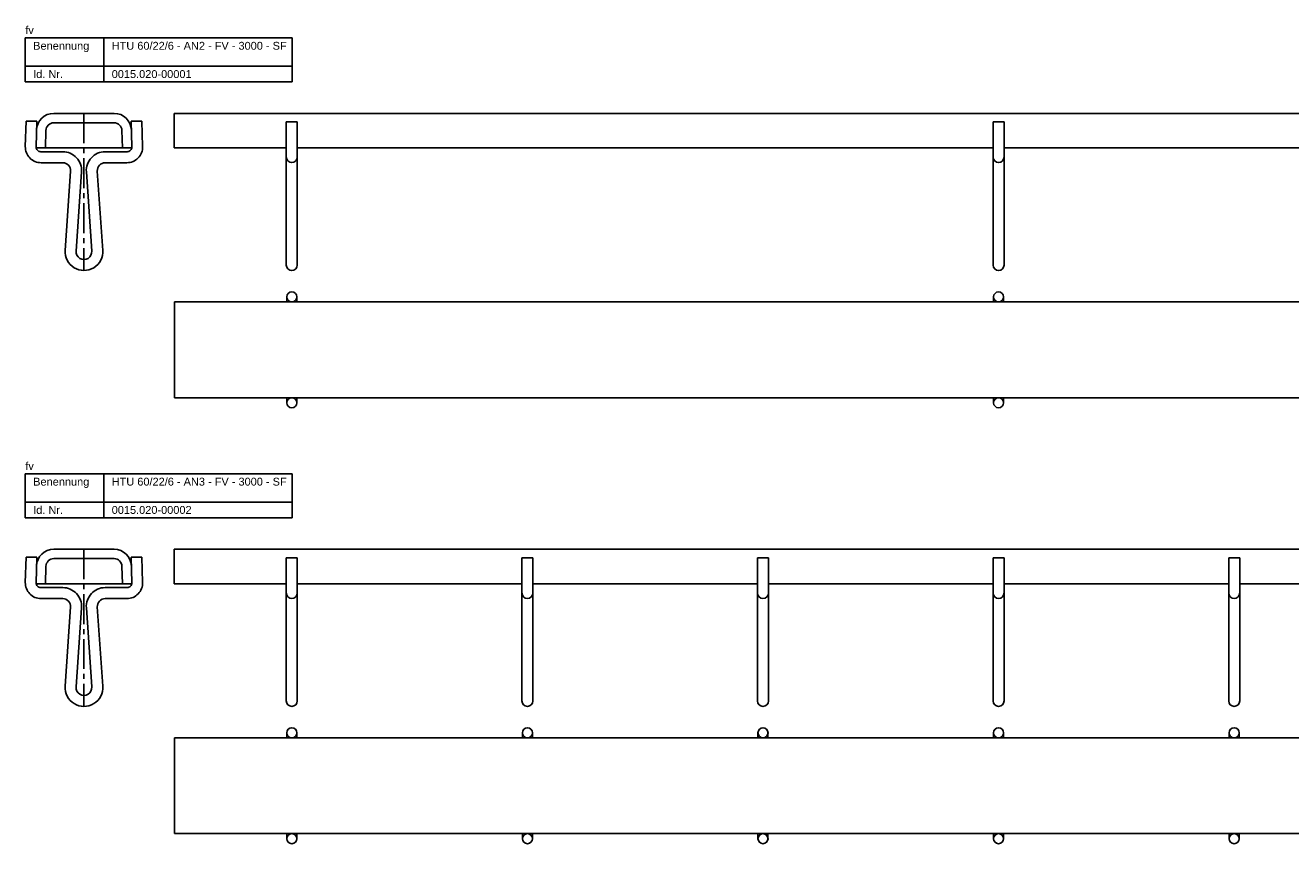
# Model space of a CAD drawing. Header units: millimetres. Extents: x 1091 to 4187, y 987 to 2028.
# Tile 2 of 4: x 1092 to 1898, y 1507 to 2028. Entities that reach past the tile are written whole.
import ezdxf

# ---------------------------------------------------------------- set-up
doc = ezdxf.new("R2010")
doc.units = ezdxf.units.MM
doc.linetypes.add('MITTE2', pattern=[28.575, 19.05, -3.175, 3.175, -3.175])
doc.layers.add('HALFEN', color=2, linetype='CONTINUOUS')
doc.styles.add('ARIAL50', font='ARIAL.TTF', dxfattribs={"height": 5})

msp = doc.modelspace()

# ---------------------------------------------------------------- linework, layer by layer
at = {"layer": 'HALFEN'}
for p, q in [((1092.25, 2019.5), (1262.25, 2019.5)), ((1092.25, 1991.5), (1092.25, 2019.5)), ((1142.25, 1991.5), (1142.25, 2019.5)), ((1262.25, 1991.5), (1262.25, 2019.5)), ((1092.25, 2001.5), (1262.25, 2001.5)), ((1092.25, 1991.5), (1262.25, 1991.5)), ((1092.72, 1966.5), (1092.25, 1950.38)), ((1092.72, 1966.5), (1099.56, 1966.5)), ((1099.56, 1966.5), (1099.09, 1950.18)), ((1148.79, 1971.5), (1110.39, 1971.5)), ((1159.62, 1966.5), (1160.09, 1950.18)), ((1166.46, 1966.5), (1159.62, 1966.5)), ((1166.46, 1966.5), (1166.92, 1950.38)), ((1186.93, 1971.5), (4186.93, 1971.5)), ((1186.93, 1949.5), (1186.93, 1971.5)), ((1258.43, 1966.05), (1258.43, 1875)), ((1258.43, 1966.05), (1265.43, 1966.05)), ((1265.43, 1966.05), (1265.43, 1875)), ((1708.43, 1966.05), (1708.43, 1875)), ((1708.43, 1966.05), (1715.43, 1966.05)), ((1715.43, 1966.05), (1715.43, 1875)), ((1105.39, 1960.65), (1105.07, 1949.5)), ((1148.79, 1965.5), (1110.39, 1965.5)), ((1153.78, 1960.65), (1154.1, 1949.5)), ((1099.15, 1949.5), (1105.07, 1949.5)), ((1102.09, 1947.09), (1116.09, 1947.09)), ((1143.09, 1947.09), (1157.09, 1947.09)), ((1154.1, 1949.5), (1160.03, 1949.5)), ((1258.43, 1949.5), (1186.93, 1949.5)), ((1708.43, 1949.5), (1265.43, 1949.5)), ((2158.43, 1949.5), (1715.43, 1949.5)), ((1102.25, 1940.09), (1116.09, 1940.09)), ((1117.62, 1884.33), (1121.08, 1934.75)), ((1124.6, 1883.85), (1128.06, 1934.27)), ((1131.12, 1934.27), (1134.58, 1883.85)), ((1138.1, 1934.75), (1141.56, 1884.33)), ((1156.93, 1940.09), (1143.09, 1940.09)), ((1258.74, 1854.69), (1258.74, 1851.5)), ((1265.11, 1854.69), (1265.11, 1851.5)), ((1708.74, 1854.69), (1708.74, 1851.5)), ((1715.11, 1854.69), (1715.11, 1851.5)), ((1187.16, 1851.5), (4187.16, 1851.5)), ((1187.16, 1851.5), (1187.16, 1790.5)), ((1187.16, 1790.5), (4187.16, 1790.5)), ((1258.74, 1787.32), (1258.74, 1790.5)), ((1265.11, 1787.32), (1265.11, 1790.5)), ((1708.74, 1787.32), (1708.74, 1790.5)), ((1715.11, 1787.32), (1715.11, 1790.5)), ((1092.25, 1742.13), (1262.25, 1742.13)), ((1092.25, 1714.13), (1092.25, 1742.13)), ((1142.25, 1714.13), (1142.25, 1742.13)), ((1262.25, 1714.13), (1262.25, 1742.13)), ((1092.25, 1724.13), (1262.25, 1724.13)), ((1092.25, 1714.13), (1262.25, 1714.13)), ((1148.79, 1694.13), (1110.39, 1694.13)), ((1186.93, 1694.13), (4186.93, 1694.13)), ((1186.93, 1672.13), (1186.93, 1694.13)), ((1092.72, 1689.13), (1092.25, 1673.01)), ((1092.72, 1689.13), (1099.56, 1689.13)), ((1099.56, 1689.13), (1099.09, 1672.81)), ((1148.79, 1688.13), (1110.39, 1688.13)), ((1166.46, 1689.13), (1159.62, 1689.13)), ((1159.62, 1689.13), (1160.09, 1672.81)), ((1166.46, 1689.13), (1166.92, 1673.01)), ((1258.43, 1688.68), (1258.43, 1597.63)), ((1258.43, 1688.68), (1265.43, 1688.68)), ((1265.43, 1688.68), (1265.43, 1597.63)), ((1408.43, 1688.68), (1408.43, 1597.63)), ((1408.43, 1688.68), (1415.43, 1688.68)), ((1415.43, 1688.68), (1415.43, 1597.63)), ((1558.43, 1688.68), (1558.43, 1597.63)), ((1558.43, 1688.68), (1565.43, 1688.68)), ((1565.43, 1688.68), (1565.43, 1597.63)), ((1708.43, 1688.68), (1708.43, 1597.63)), ((1708.43, 1688.68), (1715.43, 1688.68)), ((1715.43, 1688.68), (1715.43, 1597.63)), ((1858.43, 1688.68), (1858.43, 1597.63)), ((1858.43, 1688.68), (1865.43, 1688.68)), ((1865.43, 1688.68), (1865.43, 1597.63)), ((1105.39, 1683.27), (1105.07, 1672.13)), ((1153.78, 1683.27), (1154.1, 1672.13)), ((1099.15, 1672.13), (1105.07, 1672.13)), ((1102.09, 1669.72), (1116.09, 1669.72)), ((1143.09, 1669.72), (1157.09, 1669.72)), ((1154.1, 1672.13), (1160.03, 1672.13)), ((1258.43, 1672.13), (1186.93, 1672.13)), ((1408.43, 1672.13), (1265.43, 1672.13)), ((1558.43, 1672.13), (1415.43, 1672.13)), ((1708.43, 1672.13), (1565.43, 1672.13)), ((1858.43, 1672.13), (1715.43, 1672.13)), ((2008.43, 1672.13), (1865.43, 1672.13)), ((1102.25, 1662.72), (1116.09, 1662.72)), ((1156.93, 1662.72), (1143.09, 1662.72)), ((1117.62, 1606.95), (1121.08, 1657.38)), ((1124.6, 1606.47), (1128.06, 1656.9)), ((1131.12, 1656.9), (1134.58, 1606.47)), ((1138.1, 1657.38), (1141.56, 1606.95)), ((1187.16, 1574.13), (4187.16, 1574.13)), ((1187.16, 1574.13), (1187.16, 1513.13)), ((1258.74, 1577.32), (1258.74, 1574.13)), ((1265.11, 1577.32), (1265.11, 1574.13)), ((1408.74, 1577.32), (1408.74, 1574.13)), ((1415.11, 1577.32), (1415.11, 1574.13)), ((1558.74, 1577.32), (1558.74, 1574.13)), ((1565.11, 1577.32), (1565.11, 1574.13)), ((1708.74, 1577.32), (1708.74, 1574.13)), ((1715.11, 1577.32), (1715.11, 1574.13)), ((1858.74, 1577.32), (1858.74, 1574.13)), ((1865.11, 1577.32), (1865.11, 1574.13)), ((1187.16, 1513.13), (4187.16, 1513.13)), ((1258.74, 1509.94), (1258.74, 1513.13)), ((1265.11, 1509.94), (1265.11, 1513.13)), ((1408.74, 1509.94), (1408.74, 1513.13)), ((1415.11, 1509.94), (1415.11, 1513.13)), ((1558.74, 1509.94), (1558.74, 1513.13)), ((1565.11, 1509.94), (1565.11, 1513.13)), ((1708.74, 1509.94), (1708.74, 1513.13)), ((1715.11, 1509.94), (1715.11, 1513.13)), ((1858.74, 1509.94), (1858.74, 1513.13)), ((1865.11, 1509.94), (1865.11, 1513.13))]:
    msp.add_line(p, q, dxfattribs=at)
at = {"layer": 'HALFEN', "color": 1, "linetype": 'MITTE2'}
for p, q in [((1129.59, 1971.5), (1129.59, 1871.5)), ((1129.59, 1694.13), (1129.59, 1594.13))]:
    msp.add_line(p, q, dxfattribs=at)
at = {"layer": 'HALFEN', "color": 1}
for p, q in [((1105.07, 1949.5), (1154.1, 1949.5)), ((1105.07, 1672.13), (1154.1, 1672.13))]:
    msp.add_line(p, q, dxfattribs=at)
at = {"layer": 'HALFEN'}
for centre in [(1261.93, 1854.69), (1711.93, 1854.69), (1261.93, 1787.32), (1711.93, 1787.32), (1261.93, 1577.32), (1411.93, 1577.32), (1561.93, 1577.32), (1711.93, 1577.32), (1861.93, 1577.32), (1261.93, 1509.94), (1411.93, 1509.94), (1561.93, 1509.94), (1711.93, 1509.94), (1861.93, 1509.94)]:
    msp.add_circle(centre, 3.19, dxfattribs=at)
for centre, radius, start, end in [((1110.39, 1960.5), 11, 90, 178.36015), ((1148.79, 1960.5), 11, 1.63992, 90), ((1110.39, 1960.5), 5, 90, 178.36015), ((1148.79, 1960.5), 5, 1.63992, 90), ((1102.25, 1950.09), 10, 178.36, 270), ((1102.09, 1950.09), 3, 178.3602, 270), ((1156.93, 1950.09), 10, 270, 1.6399), ((1157.09, 1950.09), 3, 270, 1.6398), ((1116.09, 1935.09), 12, 356.07452, 90), ((1143.09, 1935.09), 12, 90, 183.9254), ((1261.93, 1943.69), 3.5, 180, 0), ((1711.93, 1943.69), 3.5, 180, 0), ((1116.09, 1935.09), 5, 356.07465, 90), ((1143.09, 1935.09), 5, 90, 183.9254), ((1129.59, 1883.5), 12, 176.0746, 3.92545), ((1129.59, 1883.5), 5, 176.0746, 3.92535), ((1261.93, 1875), 3.5, 180, 0), ((1711.93, 1875), 3.5, 180, 0), ((1110.39, 1683.13), 11, 90, 178.36015), ((1148.79, 1683.13), 11, 1.63992, 90), ((1110.39, 1683.13), 5, 90, 178.36015), ((1148.79, 1683.13), 5, 1.63992, 90), ((1102.25, 1672.72), 10, 178.36, 270), ((1102.09, 1672.72), 3, 178.3602, 270), ((1116.09, 1657.72), 12, 356.07452, 90), ((1143.09, 1657.72), 12, 90, 183.9254), ((1156.93, 1672.72), 10, 270, 1.6399), ((1157.09, 1672.72), 3, 270, 1.6398), ((1116.09, 1657.72), 5, 356.07465, 90), ((1143.09, 1657.72), 5, 90, 183.9254), ((1261.93, 1666.31), 3.5, 180, 0), ((1411.93, 1666.31), 3.5, 180, 0), ((1561.93, 1666.31), 3.5, 180, 0), ((1711.93, 1666.31), 3.5, 180, 0), ((1861.93, 1666.31), 3.5, 180, 0), ((1129.59, 1606.13), 12, 176.0746, 3.92545), ((1129.59, 1606.13), 5, 176.0746, 3.92535), ((1261.93, 1597.63), 3.5, 180, 0), ((1411.93, 1597.63), 3.5, 180, 0), ((1561.93, 1597.63), 3.5, 180, 0), ((1711.93, 1597.63), 3.5, 180, 0), ((1861.93, 1597.63), 3.5, 180, 0)]:
    msp.add_arc(centre, radius, start, end, dxfattribs=at)

# ---------------------------------------------------------------- texts
at = {"layer": 'HALFEN', "style": 'ARIAL50'}
for s, p in [('fv', (1092.25, 2022)), ('Benennung', (1097.25, 2012)), ('HTU 60/22/6 - AN2 - FV - 3000 - SF', (1147.25, 2012)), ('Id. Nr.', (1097.25, 1994)), ('0015.020-00001', (1147.25, 1994)), ('fv', (1092.25, 1744.63)), ('Benennung', (1097.25, 1734.63)), ('HTU 60/22/6 - AN3 - FV - 3000 - SF', (1147.25, 1734.63)), ('Id. Nr.', (1097.25, 1716.63)), ('0015.020-00002', (1147.25, 1716.63))]:
    msp.add_text(s, height=5, dxfattribs=at).set_placement(p)

doc.saveas('drawing.dxf')
